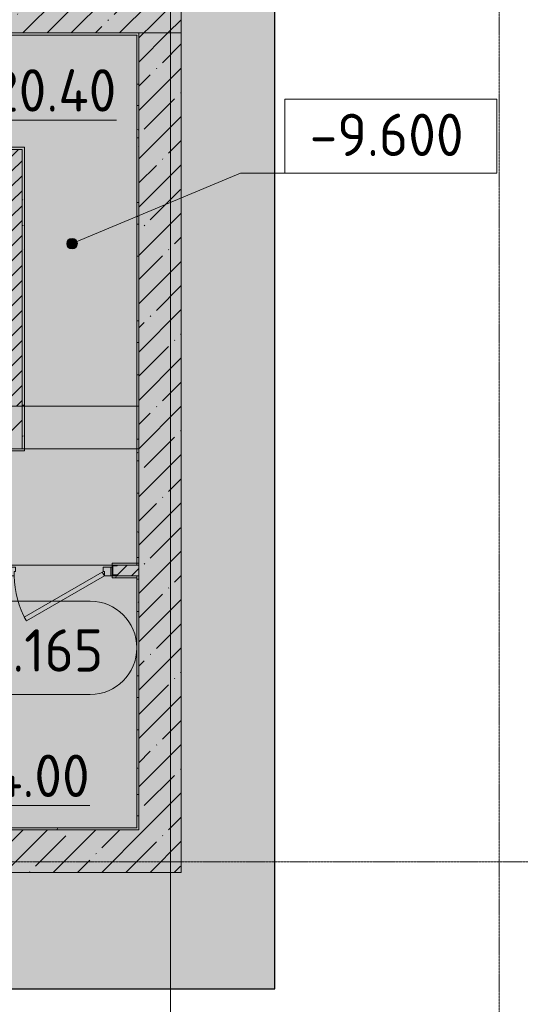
# Model space of a CAD drawing. Header units: millimetres. Extents: x -9064 to 167246, y -7619 to 134351.
# Tile 17 of 112: x 36176 to 40900, y 32054 to 41350. Entities that reach past the tile are written whole.
import ezdxf

# ---------------------------------------------------------------- set-up
doc = ezdxf.new("R2010")
doc.units = ezdxf.units.MM
doc.linetypes.add('3_ Штрих_ 5 х 3 мм', pattern=[8, 5, -3])
doc.linetypes.add('4_ Штрихпунктир_ 10 х 2 мм', pattern=[14, 10, -2, 0, -2])
for name, color, linetype, lineweight in [('A-AREA-IDEN', 7, 'Continuous', 5), ('A-DETL', 7, 'Continuous', 15), ('A-DETL-GENF', 7, 'Continuous', 13), ('A-DOOR', 7, 'Continuous', 13), ('A-DOOR-FRAM', 7, 'Continuous', 13), ('A-DOOR-OPNG', 7, 'Continuous', 13), ('A-FLOR', 7, 'Continuous', 13), ('A-WALL', 7, 'Continuous', 13), ('A-WALL-PATT', 7, 'Continuous', 13), ('G-ANNO-DIMS', 7, 'Continuous', 5), ('I-WALL', 7, 'Continuous', 13), ('S-COLS', 7, 'Continuous', 15), ('S-GRID', 7, 'Continuous', 5)]:
    doc.layers.add(name, color=color, linetype=linetype, lineweight=lineweight)
doc.styles.add('GOST Common_2', font='GOST_Common.ttf', dxfattribs={"height": 400})
pattern_1 = [(0, (0, 0), (406.4, 101.6), [6.706, -298.094, 6.706, -298.094, -1625.6]), (0, (0, 0), (406.4, 101.6), [-609.6, 6.706, -602.894, 6.706, -298.094, -711.2]), (0, (0, 0), (406.4, 101.6), [-1524, 6.706, -196.494, 6.706, -501.294]), (120, (152.4, 50.8), (-291.18818, 301.15272), [6.706, -298.094, 6.706, -298.094, -1625.6]), (120, (152.4, 50.8), (-291.18818, 301.15272), [-609.6, 6.706, -602.894, 6.706, -298.094, -711.2]), (120, (152.4, 50.8), (-291.18818, 301.15272), [-1524, 6.706, -196.494, 6.706, -501.294]), (240, (203.2, 254), (-115.21182, -402.75272), [6.706, -298.094, 6.706, -298.094, -1625.6]), (240, (203.2, 254), (-115.21182, -402.75272), [-609.6, 6.706, -602.894, 6.706, -298.094, -711.2]), (240, (203.2, 254), (-115.21182, -402.75272), [-1524, 6.706, -196.494, 6.706, -501.294])]
pattern_2 = [(45, (0, 0), (-70.71068, 70.71068), [])]
pattern_3 = [(45, (0, 0), (-228.0985, 228.0985), []), (45, (228.1, 0), (-228.0985, 228.0985), [403.225, -80.645, 6.706, -73.939])]

# ---------------------------------------------------------------- blocks, each defined once
blk = doc.blocks.new('Наметкина 10_РД_АР_П_Отделка_R21_rvt-1-Маркировочный план-схема -2 этажа на отм_-9_600')
at = {"layer": 'A-WALL-PATT', "lineweight": 5}
h = blk.add_hatch(dxfattribs=at)
h.set_pattern_fill('FP_34', color=256, style=0, pattern_type=2)
h.set_pattern_definition(pattern_1)
h.paths.add_polyline_path([(37294.4, 41205), (37300, 41205), (37300, 41225), (32680, 41225), (32680, 41205), (37280, 41205)])
h = blk.add_hatch(dxfattribs=at)
h.set_pattern_fill('FP_34', color=256, style=0, pattern_type=2)
h.set_pattern_definition(pattern_1)
h.paths.add_polyline_path([(37300, 36220), (37300, 41205), (37280, 41205), (37280, 36220)])
h = blk.add_hatch(dxfattribs=at)
h.set_pattern_fill('FP_34', color=256, style=0, pattern_type=2)
h.set_pattern_definition(pattern_1)
h.paths.add_polyline_path([(32977.2, 40125), (33350, 40125), (33350, 40145), (32550, 40145), (32550, 40125), (32800, 40125)])
h.paths.add_polyline_path([(36200, 40125), (36220, 40125), (36220, 40145), (35950, 40145), (35950, 40125), (36100, 40125)])
h.paths.add_polyline_path([(31550, 40125), (31550, 40145), (30220, 40145), (30220, 40125), (31350, 40125)])
h.paths.add_polyline_path([(34950, 40125), (34950, 40145), (34350, 40145), (34350, 40125), (34500, 40125)])
h = blk.add_hatch(dxfattribs=at)
h.set_pattern_fill('FP_34', color=256, style=0, pattern_type=2)
h.set_pattern_definition(pattern_1)
h.paths.add_polyline_path([(36220, 37700), (36220, 40125), (36200, 40125), (36200, 37700)])
h = blk.add_hatch(dxfattribs=at)
h.set_pattern_fill('FP_34', color=256, style=0, pattern_type=2)
h.set_pattern_definition(pattern_1)
h.paths.add_polyline_path([(36220, 37300), (36220, 37700), (36200, 37700), (36200, 37300), (36217.2, 37300)])
h = blk.add_hatch(dxfattribs=at)
h.set_pattern_fill('FP_34', color=256, style=0, pattern_type=2)
h.set_pattern_definition(pattern_1)
h.paths.add_polyline_path([(36220, 37280), (36220, 37300), (32700, 37300), (32700, 37280), (36200, 37280)])
h = blk.add_hatch(dxfattribs=at)
h.set_pattern_fill('FP_34', color=256, style=0, pattern_type=2)
h.set_pattern_definition(pattern_1)
h.paths.add_polyline_path([(37054.2, 36200), (37280, 36200), (37280, 36220), (37050, 36220), (37050, 36200)])
h.paths.add_polyline_path([(29000, 36200), (29100, 36200), (29100, 36220), (29000, 36220)])
h.paths.add_polyline_path([(30100, 36200), (30875, 36200), (30875, 36220), (30100, 36220)])
h.paths.add_polyline_path([(31875, 36200), (32650, 36200), (32650, 36220), (31875, 36220)])
h.paths.add_polyline_path([(35584.9, 36200), (36050, 36200), (36050, 36220), (35425, 36220), (35425, 36200), (35575, 36200)])
h.paths.add_polyline_path([(34281.1, 36200), (34425, 36200), (34425, 36220), (33650, 36220), (33650, 36200), (33800, 36200)])
h = blk.add_hatch(dxfattribs=at)
h.set_pattern_fill('FP_34', color=256, style=0, pattern_type=2)
h.set_pattern_definition(pattern_1)
h.paths.add_polyline_path([(37051.8, 36080), (37280, 36080), (37280, 36100), (37050, 36100), (37050, 36080)])
h.paths.add_polyline_path([(35584.9, 36080), (36050, 36080), (36050, 36100), (35575, 36100), (35575, 36080)])
h = blk.add_hatch(dxfattribs=at)
h.set_pattern_fill('FP_34', color=256, style=0, pattern_type=2)
h.set_pattern_definition(pattern_1)
h.paths.add_polyline_path([(37300, 33700), (37300, 36100), (37280, 36100), (37280, 33700)])
h = blk.add_hatch(dxfattribs=at)
h.set_pattern_fill('FP_34', color=256, style=0, pattern_type=2)
h.set_pattern_definition(pattern_1)
h.paths.add_polyline_path([(37280, 33700), (37280, 33720), (35575, 33720), (35575, 33700), (36888.8, 33700)])
h.paths.add_polyline_path([(35475, 33700), (35475, 33720), (35100, 33720), (35100, 33700), (35455, 33700)])
at = {"layer": 'A-WALL'}
for p, q in [((32680, 41205), (37280, 41205)), ((37300, 41225), (32700, 41225)), ((37280, 41205), (37280, 36220)), ((37300, 41205), (37300, 41225)), ((37300, 36220), (37300, 41205)), ((36220, 40145), (35950, 40145)), ((35950, 40125), (36200, 40125)), ((36200, 40125), (36200, 37700)), ((36220, 40125), (36220, 40145)), ((36220, 37700), (36220, 40125)), ((36200, 37710), (36200, 37300)), ((36220, 37710), (36200, 37710)), ((36200, 37700), (36220, 37700)), ((36220, 37300), (36220, 37710)), ((36200, 37300), (32700, 37300)), ((32700, 37280), (36220, 37280)), ((36220, 37280), (36220, 37300)), ((37280, 36220), (37050, 36220)), ((37050, 36220), (37050, 36200)), ((37095.7, 36200), (37280, 36200)), ((37280, 36200), (37280, 36220)), ((37280, 36220), (37300, 36220)), ((37050, 36100), (37050, 36080)), ((37050, 36080), (37280, 36080)), ((37280, 36100), (37095.7, 36100)), ((37300, 36100), (37280, 36100)), ((37280, 36100), (37280, 33720)), ((37280, 36080), (37280, 36100)), ((37300, 33700), (37300, 36100)), ((37280, 33720), (35575, 33720)), ((35575, 33700), (37280, 33700)), ((37280, 33700), (37300, 33700))]:
    blk.add_line(p, q, dxfattribs=at)
blk = doc.blocks.new('АР_Дверь однопольная - 1000х2100h_850__Кладовая-6010020-Маркировочный план-схема -2 этажа на отм_-9_600')
at = {"layer": 'A-DOOR'}
for p, q in [((311.1, 475), (-425, 50)), ((331.1, 440.4), (311.1, 475)), ((-405, 15.4), (331.1, 440.4)), ((-425, 50), (-405, 15.4))]:
    blk.add_line(p, q, dxfattribs=at)
at = {"layer": 'A-DOOR', "lineweight": 5}
blk.add_arc((-425, 50), 850, 360, 30, dxfattribs=at)
at = {"layer": 'A-DOOR-FRAM'}
for p, q in [((-485, 50), (-500, 50)), ((-425, 50), (-485, 50)), ((-485, 50), (-485, -30)), ((-425, 10), (-425, 50)), ((-415, 10), (-425, 10)), ((-415, -30), (-415, 10)), ((425, 10), (415, 10)), ((415, 10), (415, -30)), ((485, 50), (425, 50)), ((425, 50), (425, 10)), ((485, -30), (485, 50)), ((485, 50), (500, 50)), ((-485, -30), (-500, -30)), ((-485, -30), (-415, -30)), ((415, -30), (485, -30)), ((485, -30), (500, -30))]:
    blk.add_line(p, q, dxfattribs=at)
blk = doc.blocks.new('КР-Проем - Настраиваемый-1565902-Маркировочный план-схема -2 этажа на отм_-9_600')
at = {"layer": 'A-DOOR-OPNG'}
for p, q in [((-550, 200), (550, 200)), ((-550, -200), (550, -200))]:
    blk.add_line(p, q, dxfattribs=at)
blk = doc.blocks.new('АР_Фахверк_ _Швеллер полки параллельные_ - 10П-6012941-Маркировочный план-схема -2 этажа на отм_-9_600')
at = {"layer": 'S-COLS'}
blk.add_hatch(color=256, dxfattribs=at).paths.add_polyline_path([(-15.3, -50), (30.7, -50), (26.7, -42.4), (-8.7, -40.3), (-10.8, -35.4), (-8.7, 40.3), (-3.8, 42.4), (26.7, 42.4), (30.7, 50), (-15.3, 50)])
for p, q in [((30.7, 50), (-15.3, 50)), ((-15.3, 50), (-15.3, -50)), ((-10.8, -35.4), (-10.8, 35.4)), ((-3.8, 42.4), (26.7, 42.4)), ((30.7, 46.4), (30.7, 50)), ((-15.3, -50), (30.7, -50)), ((26.7, -42.4), (-3.8, -42.4)), ((30.7, -50), (30.7, -46.4))]:
    blk.add_line(p, q, dxfattribs=at)
for centre, radius, start, end in [((-3.8, 35.4), 7, 90, 180), ((26.7, 46.4), 4, 270, 360), ((-3.8, -35.4), 7, 180, 270), ((26.7, -46.4), 4, 360, 90)]:
    blk.add_arc(centre, radius, start, end, dxfattribs=at)
blk = doc.blocks.new('Марка помещения _Номер_ - 2 мм-68851-Маркировочный план-схема -2 этажа на отм_-9_600')
at = {"layer": 'A-AREA-IDEN'}
for p, q in [((-2.027, 2.21), (1.973, 2.21)), ((-2.027, -2.19), (1.973, -2.19))]:
    blk.add_line(p, q, dxfattribs=at)
for centre, start, end in [((-2.027, 0.01), 90, 270), ((1.973, 0.01), 270, 90)]:
    blk.add_arc(centre, 2.2, start, end, dxfattribs=at)
blk = doc.blocks.new('Высотные отметки - Frame_2-749557-Маркировочный план-схема -2 этажа на отм_-9_600')
at = {"layer": 'G-ANNO-DIMS'}
for p, q in [((-5, 3.5), (-5, 0)), ((5, 3.5), (-5, 3.5)), ((5, 0), (5, 3.5)), ((-5, 0), (5, 0))]:
    blk.add_line(p, q, dxfattribs=at)

msp = doc.modelspace()

# ---------------------------------------------------------------- hatches: boundary and pattern name
at = {"layer": 'A-DETL-GENF', "true_color": 0xffffff}
h = msp.add_hatch(color=7, dxfattribs=at)
h.paths.add_polyline_path([(4850, 32200), (38582.9, 32200), (38582.9, 48000), (32600, 48000), (32600, 51450), (29550, 51450), (29550, 77950), (32600, 77950), (32600, 100300), (45250, 100300), (45250, 127956.4), (-1456, 127956.4), (-1456, 79200), (4850, 79200), (4850, 32650.6)])
h.paths.add_polyline_path([(37095.7, 36100), (37049.7, 36100), (37050, 36200), (37095.7, 36200), (37091.7, 36192.4), (37056.3, 36190.3), (37054.2, 36185.4), (37056.3, 36109.7), (37061.2, 36107.6), (37091.7, 36107.6)])
h.paths.add_polyline_path([(32810, 41829.6), (32802.2, 41834.1), (32800, 41874.6), (32794.7, 41876.8), (32700, 41874.6), (32697.8, 41869.3), (32697.8, 41834.1), (32690, 41829.6), (32690, 41881.6), (32810, 41881.6), (32810, 41850.5)])
h.paths.add_polyline_path([(19135, 41829.6), (19127.2, 41834.1), (19125, 41874.6), (19113.8, 41876.8), (19025, 41874.6), (19022.8, 41869.3), (19022.8, 41834.1), (19015, 41829.6), (19015, 41881.6), (19135, 41881.6), (19135, 41850.5)])
h.paths.add_polyline_path([(32724.5, 43925), (32694.7, 43925.1), (32694.7, 44025), (32739.5, 44022.7), (32736.7, 44017.4), (32701.3, 44015.3), (32699.2, 44010.4), (32701.3, 43934.7), (32706.2, 43932.6), (32736.7, 43932.6), (32740.7, 43925)])
h.paths.add_polyline_path([(12560, 46350), (12360, 46350), (12360, 77760), (12560, 77760), (12560, 61260), (24060, 61260), (24060, 61060.2), (12560, 61060.2), (12560, 50474.4)])
h.paths.add_polyline_path([(29750, 51650), (32600, 51650), (32600, 60850), (29750, 60850), (29750, 51700)])
h.paths.add_polyline_path([(30119, 61050), (32600, 61050), (32600, 77750), (29750, 77750), (29750, 61050), (30050, 61050)])
h.paths.add_polyline_path([(400, 81000), (400, 81000), (400, 81000)])
h.paths.add_polyline_path([(3160, 81204.6), (3152.2, 81209.1), (3150, 81249.6), (3144.7, 81251.8), (3050, 81249.6), (3047.8, 81244.3), (3047.8, 81209.1), (3040, 81204.6), (3040, 81256.6), (3160, 81256.6), (3160, 81225.5)])
h.paths.add_polyline_path([(4360, 81254.6), (4352.2, 81259.1), (4350, 81299.6), (4344.7, 81301.8), (4250, 81299.6), (4247.8, 81294.3), (4247.8, 81259.1), (4240, 81254.6), (4240, 81306.6), (4360, 81306.6), (4360, 81275.5)])
h.paths.add_polyline_path([(4250, 82290), (4248.4, 82290), (4250, 82410), (4300.4, 82410), (4295.9, 82402.2), (4255.4, 82400), (4253.2, 82394.7), (4255.4, 82300), (4260.7, 82297.8), (4295.9, 82297.8), (4300.4, 82290), (4251, 82290)])
h.paths.add_polyline_path([(30275, 84600), (21175, 84600), (21175, 84800), (30075, 84800), (30075, 96615), (30275, 96615), (30275, 84900)])
h.paths.add_polyline_path([(4254, 85390), (4248.4, 85390), (4250, 85510), (4300.4, 85510), (4295.9, 85502.2), (4255.4, 85500), (4253.2, 85494.7), (4255.4, 85400), (4260.7, 85397.8), (4295.9, 85397.8), (4300.4, 85390), (4255.4, 85390)])
h.paths.add_polyline_path([(43950, 102140), (1750, 102140), (1750, 102340), (43750, 102340), (43750, 118060), (1750, 118060), (1750, 118260), (43950, 118260), (43950, 102340)])
at = {"layer": 'A-WALL-PATT', "lineweight": 5}
h = msp.add_hatch(dxfattribs=at)
h.set_pattern_fill('FP_3', color=256, style=0, pattern_type=2)
h.set_pattern_definition(pattern_3)
h.paths.add_polyline_path([(37700, 41225), (37700, 50350), (37400, 50350), (37400, 41225)])
h = msp.add_hatch(dxfattribs=at)
h.set_pattern_fill('FP_3', color=256, style=0, pattern_type=2)
h.set_pattern_definition(pattern_3)
h.paths.add_polyline_path([(36888.8, 41225), (37400, 41225), (37400, 41625), (32700, 41624.6), (32700, 41225), (36200, 41225)])
h = msp.add_hatch(dxfattribs=at)
h.set_pattern_fill('FP_3', color=256, style=0, pattern_type=2)
h.set_pattern_definition(pattern_3)
h.paths.add_polyline_path([(37700, 33700), (37700, 41224.9), (37300, 41224.9), (37300, 33700)])
h = msp.add_hatch(dxfattribs=at)
h.set_pattern_fill('FP_2', color=256, style=0, pattern_type=2)
h.set_pattern_definition(pattern_2)
h.paths.add_polyline_path([(36200, 37700), (36200, 40125), (36100, 40125), (36100, 37700)])
h = msp.add_hatch(dxfattribs=at)
h.set_pattern_fill('FP_3', color=256, style=0, pattern_type=2)
h.set_pattern_definition(pattern_3)
h.paths.add_polyline_path([(34281.1, 37300), (36200, 37300), (36200, 37700), (32700, 37700), (32700, 37300)])
h = msp.add_hatch(dxfattribs=at)
h.set_pattern_fill('FP_2', color=256, style=0, pattern_type=2)
h.set_pattern_definition(pattern_2)
h.paths.add_polyline_path([(35425, 36100), (36050, 36100), (36050, 36200), (35425, 36200)])
h.paths.add_polyline_path([(34425, 36100), (34425, 36200), (33650, 36200), (33650, 36100), (34281.1, 36100)])
h.paths.add_polyline_path([(37300, 36100), (37300, 36200), (37095.7, 36200), (37091.7, 36192.4), (37056.3, 36190.3), (37054.2, 36185.4), (37056.3, 36109.7), (37061.2, 36107.6), (37091.7, 36107.6), (37095.7, 36100), (37280, 36100)])
h.paths.add_polyline_path([(32025, 36100), (32650, 36100), (32650, 36200), (31875, 36200), (31875, 36100), (31925, 36100)])
h.paths.add_polyline_path([(30100, 36100), (30875, 36100), (30875, 36200), (30100, 36200)])
h.paths.add_polyline_path([(29000, 36100), (29100, 36100), (29100, 36200), (29000, 36200)])
h = msp.add_hatch(dxfattribs=at)
h.set_pattern_fill('FP_3', color=256, style=0, pattern_type=2)
h.set_pattern_definition(pattern_3)
h.paths.add_polyline_path([(37300, 33300), (37700, 33300), (37700, 33700), (35100, 33700), (35100, 33300), (36888.8, 33300)])
at = {"layer": 'G-ANNO-DIMS'}
h = msp.add_hatch(color=256, dxfattribs=at)
edge = h.paths.add_edge_path()
edge.add_arc((36670, 39235.7), 50, 0, 360)

# ---------------------------------------------------------------- linework, layer by layer
at = {"layer": 'A-DETL', "linetype": '3_ Штрих_ 5 х 3 мм', "lineweight": 30}
for p, q in [((38582.9, 32200), (38582.9, 49600)), ((4850, 32200), (38582.9, 32200))]:
    msp.add_line(p, q, dxfattribs=at)
at = {"layer": 'A-FLOR'}
msp.add_line((36050, 36200), (37049.7, 36200), dxfattribs=at)
at = {"layer": 'A-WALL'}
for p, q in [((37700, 41225), (37700, 50350)), ((32700, 41225), (37700, 41225)), ((37700, 41224.9), (37300, 41224.9)), ((37300, 41224.9), (37300, 33700)), ((37700, 33300), (37700, 41224.9)), ((36200, 37700), (32700, 37700)), ((36200, 37300), (36200, 37700)), ((32700, 37300), (36200, 37300)), ((37300, 33700), (35100, 33700)), ((35100, 33300), (37700, 33300))]:
    msp.add_line(p, q, dxfattribs=at)
at = {"layer": 'G-ANNO-DIMS'}
for p, q in [((36670, 39235.7), (38258.6, 39900.3)), ((38258.6, 39900.3), (39677, 39900.3))]:
    msp.add_line(p, q, dxfattribs=at)
msp.add_circle((36670, 39235.7), 50, dxfattribs=at)
at = {"layer": 'I-WALL'}
for p, q in [((36200, 40125), (35950, 40125)), ((36200, 37700), (36200, 40125)), ((37300, 36200), (37095.7, 36200)), ((37095.7, 36100), (37300, 36100))]:
    msp.add_line(p, q, dxfattribs=at)
at = {"layer": 'S-GRID', "linetype": '4_ Штрихпунктир_ 10 х 2 мм'}
for p, q in [((37600, -547.7), (37600, 80105)), ((40700, -547.7), (40700, 80105)), ((37600, 29261), (37600, 60921.2)), ((156296.3, 33400), (-7463.6, 33400))]:
    msp.add_line(p, q, dxfattribs=at)

# ---------------------------------------------------------------- block references
at = {"lineweight": 5}
msp.add_blockref('Наметкина 10_РД_АР_П_Отделка_R21_rvt-1-Маркировочный план-схема -2 этажа на отм_-9_600', (0, 0), dxfattribs=at)
at = {"layer": 'A-AREA-IDEN', "xscale": 199.9999999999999, "yscale": 199.9999999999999, "zscale": 199.9999999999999}
msp.add_blockref('Марка помещения _Номер_ - 2 мм-68851-Маркировочный план-схема -2 этажа на отм_-9_600', (36447.1, 35417.7), dxfattribs=at)
at = {"layer": 'A-DOOR', "rotation": 180}
for name, p in [('КР-Проем - Настраиваемый-1565902-Маркировочный план-схема -2 этажа на отм_-9_600', (36750, 37500)), ('АР_Дверь однопольная - 1000х2100h_850__Кладовая-6010020-Маркировочный план-схема -2 этажа на отм_-9_600', (36550, 36150))]:
    msp.add_blockref(name, p, dxfattribs=at)
at = {"layer": 'G-ANNO-DIMS', "extrusion": (0, 0, -1), "xscale": 199.9999999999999, "yscale": 199.9999999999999, "zscale": 199.9999999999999}
msp.add_blockref('Высотные отметки - Frame_2-749557-Маркировочный план-схема -2 этажа на отм_-9_600', (-39677, 39900.3), dxfattribs=at)
at = {"layer": 'S-COLS'}
msp.add_blockref('АР_Фахверк_ _Швеллер полки параллельные_ - 10П-6012941-Маркировочный план-схема -2 этажа на отм_-9_600', (37065, 36150), dxfattribs=at)

# ---------------------------------------------------------------- texts
at = {"layer": 'A-AREA-IDEN', "char_height": 400, "attachment_point": 1, "style": 'GOST Common_2'}
for s, insert, width in [('\\L20.40', (35905.7, 40882.4), 1603.375), ('2.165', (35846.1, 35595.1), 1443.037), ('\\L4.00', (35914.7, 34411.5), 1250.632)]:
    msp.add_mtext(s, dxfattribs=dict(at, insert=insert, width=width))
at = {"layer": 'G-ANNO-DIMS', "insert": (38912.7, 40463), "char_height": 400, "width": 1834.351, "attachment_point": 1, "line_spacing_factor": 1.022761, "style": 'GOST Common_2'}
msp.add_mtext('-9.600', dxfattribs=at)

doc.saveas('drawing.dxf')
